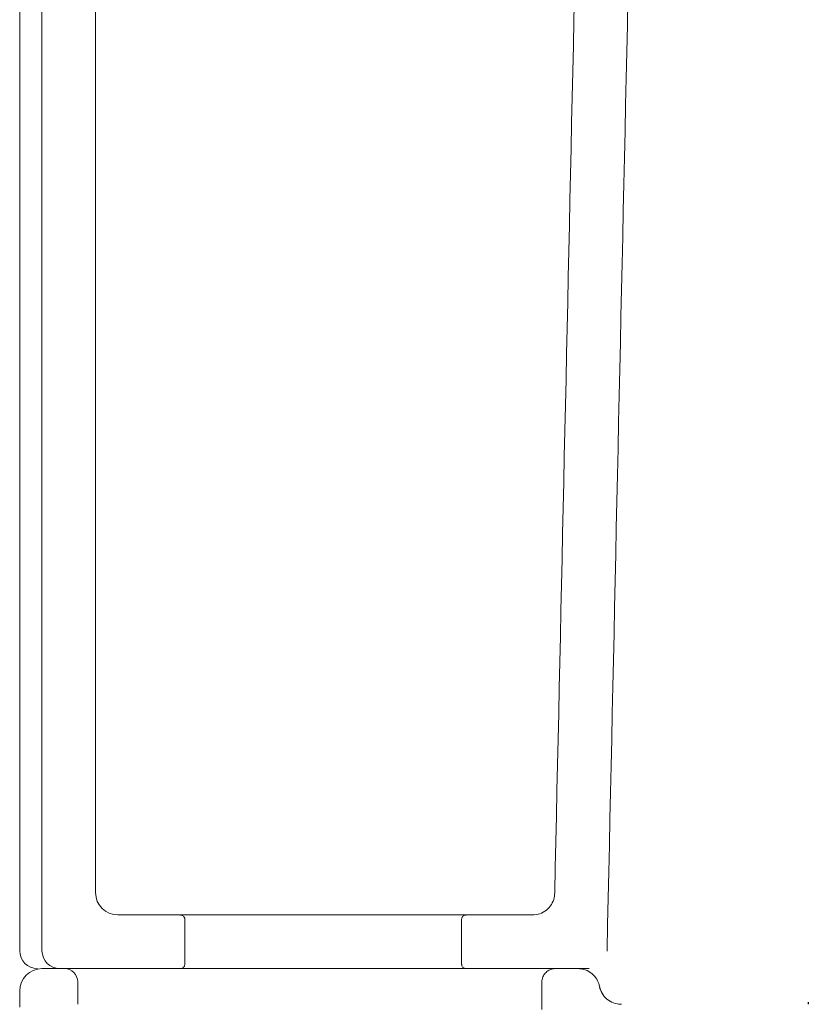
# Model space of a CAD drawing. Header units: millimetres. Extents: x 3780.828 to 3781.429, y 1874.41 to 1875.299.
# Tile 2 of 4: x 3780.828 to 3781.005, y 1874.858 to 1875.078. Entities that reach past the tile are written whole.
import ezdxf

# ---------------------------------------------------------------- set-up
doc = ezdxf.new("R2010")
doc.units = ezdxf.units.MM
doc.linetypes.add('SLD-Solid', pattern=[0])
doc.layers.add('SANINDUSA', color=3, linetype='Continuous')

msp = doc.modelspace()

# ---------------------------------------------------------------- linework, layer by layer
at = {"layer": 'SANINDUSA', "linetype": 'SLD-Solid', "lineweight": 15}
for p, q in [((3780.845250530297, 1875.252017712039), (3780.845250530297, 1874.883017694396)), ((3780.828250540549, 1874.870017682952), (3780.828250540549, 1875.249017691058)), ((3780.83325053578, 1875.249017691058), (3780.83325053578, 1874.870017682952)), ((3780.850250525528, 1874.878017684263), (3780.864250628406, 1874.878017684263)), ((3780.864250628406, 1874.878017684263), (3780.92825043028, 1874.878017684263)), ((3780.865250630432, 1874.877017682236), (3780.865250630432, 1874.867017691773)), ((3780.927250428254, 1874.867017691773), (3780.927250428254, 1874.877017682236)), ((3780.92825043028, 1874.878017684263), (3780.943119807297, 1874.878017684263)), ((3780.83325053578, 1874.866017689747), (3780.838250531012, 1874.866017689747)), ((3780.837250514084, 1874.866017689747), (3780.864250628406, 1874.866017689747)), ((3780.92825043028, 1874.866017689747), (3780.864250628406, 1874.866017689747)), ((3780.92825043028, 1874.866017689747), (3780.955837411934, 1874.866017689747)), ((3780.948250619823, 1874.866017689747), (3780.953250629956, 1874.866017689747)), ((3780.84125052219, 1874.858017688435), (3780.84125052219, 1874.863017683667)), ((3780.945250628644, 1874.863017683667), (3780.945250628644, 1874.856838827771)), ((3780.828250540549, 1874.857343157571), (3780.828250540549, 1874.861017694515))]:
    msp.add_line(p, q, dxfattribs=at)
at = {"layer": 'SANINDUSA'}
msp.add_line((3781.004928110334, 1874.858532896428), (3781.004928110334, 1874.858017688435), dxfattribs=at)
at = {"layer": 'SANINDUSA', "linetype": 'SLD-Solid', "lineweight": 15}
for centre, radius, start, end in [((3780.850250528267, 1874.883017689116), 0.005, 180, 270), ((3780.832250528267, 1874.870017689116), 0.004000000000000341, 180, 270), ((3780.837250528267, 1874.870017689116), 0.004000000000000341, 180, 270), ((3780.833250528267, 1874.861017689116), 0.005, 90, 180), ((3780.838250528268, 1874.863017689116), 0.003000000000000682, 0, 90)]:
    msp.add_arc(centre, radius, start, end, dxfattribs=at)
for points, knots in [([(3780.948118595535, 1874.88290790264), (3780.949465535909, 1874.944233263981), (3780.952168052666, 1875.067277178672), (3780.9548705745, 1875.190321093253), (3780.956226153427, 1875.252039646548)], [0, 0, 0, 0, 0.4984022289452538, 0.9999999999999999, 0.9999999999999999, 0.9999999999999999, 0.9999999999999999]), ([(3780.959836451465, 1874.869929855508), (3780.961223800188, 1874.933094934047), (3780.96399888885, 1875.059442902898), (3780.96677396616, 1875.185790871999), (3780.968161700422, 1875.248973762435)], [0, 0, 0, 0, 0.4999295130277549, 1, 1, 1, 1]), ([(3780.943119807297, 1874.878017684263), (3780.943681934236, 1874.878072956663), (3780.944806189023, 1874.878183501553), (3780.946304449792, 1874.879045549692), (3780.947435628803, 1874.880314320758), (3780.948018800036, 1874.881685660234), (3780.948091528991, 1874.882576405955), (3780.948118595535, 1874.88290790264)], [0, 0, 0, 0, 0.2177339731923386, 0.4354682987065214, 0.6532025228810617, 0.8709371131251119, 0.9999999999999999, 0.9999999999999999, 0.9999999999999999, 0.9999999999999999]), ([(3780.865250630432, 1874.877017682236), (3780.865244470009, 1874.877102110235), (3780.865233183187, 1874.877256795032), (3780.865136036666, 1874.877507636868), (3780.864960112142, 1874.877749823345), (3780.864677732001, 1874.87794243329), (3780.864425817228, 1874.878012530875), (3780.86428226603, 1874.878016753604), (3780.864250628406, 1874.878017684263)], [0, 0, 0, 0, 0.1613668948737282, 0.2956484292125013, 0.510219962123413, 0.7247776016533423, 0.9393430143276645, 1, 1, 1, 1]), ([(3780.92825043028, 1874.878017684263), (3780.928200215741, 1874.878015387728), (3780.928038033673, 1874.878007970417), (3780.927772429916, 1874.87791696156), (3780.927501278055, 1874.877709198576), (3780.927338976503, 1874.877457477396), (3780.92726205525, 1874.877219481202), (3780.927254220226, 1874.87708349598), (3780.927250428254, 1874.877017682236)], [0, 0, 0, 0, 0.09621155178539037, 0.3107424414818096, 0.5252723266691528, 0.7397992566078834, 0.8740687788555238, 1, 1, 1, 1]), ([(3780.864250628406, 1874.866017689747), (3780.864263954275, 1874.866017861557), (3780.864389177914, 1874.866019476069), (3780.864584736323, 1874.866061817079), (3780.864846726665, 1874.866198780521), (3780.865063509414, 1874.86640458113), (3780.865221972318, 1874.866699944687), (3780.865241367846, 1874.866914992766), (3780.865250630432, 1874.867017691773)], [0, 0, 0, 0, 0.02556118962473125, 0.2401993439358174, 0.3745301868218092, 0.5891657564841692, 0.803800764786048, 0.9999999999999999, 0.9999999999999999, 0.9999999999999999, 0.9999999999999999]), ([(3780.927250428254, 1874.867017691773), (3780.92725430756, 1874.866951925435), (3780.927264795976, 1874.866774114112), (3780.927374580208, 1874.866498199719), (3780.927594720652, 1874.866237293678), (3780.92789004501, 1874.866064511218), (3780.928122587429, 1874.866018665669), (3780.928242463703, 1874.866017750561), (3780.92825043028, 1874.866017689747)], [0, 0, 0, 0, 0.1260082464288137, 0.3406863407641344, 0.5553626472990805, 0.7700382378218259, 0.9847175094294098, 1, 1, 1, 1]), ([(3780.948250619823, 1874.866017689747), (3780.947990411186, 1874.865997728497), (3780.947393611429, 1874.86595194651), (3780.946530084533, 1874.865541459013), (3780.945790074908, 1874.864834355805), (3780.94538741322, 1874.864029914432), (3780.945261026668, 1874.8634035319), (3780.945252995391, 1874.863105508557), (3780.945250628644, 1874.863017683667)], [0, 0, 0, 0, 0.1658773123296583, 0.3804467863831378, 0.5950193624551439, 0.809588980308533, 0.9438875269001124, 1, 1, 1, 1]), ([(3780.958149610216, 1874.862017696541), (3780.958075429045, 1874.862302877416), (3780.957860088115, 1874.86313073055), (3780.957092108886, 1874.864361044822), (3780.95577567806, 1874.865440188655), (3780.954412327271, 1874.865954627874), (3780.953551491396, 1874.866001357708), (3780.953250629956, 1874.866017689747)], [0, 0, 0, 0, 0.1293474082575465, 0.375483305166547, 0.6216216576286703, 0.8677570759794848, 0.9999999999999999, 0.9999999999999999, 0.9999999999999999, 0.9999999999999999]), ([(3780.958149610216, 1874.862017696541), (3780.958162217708, 1874.861959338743), (3780.95824878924, 1874.861558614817), (3780.958579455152, 1874.860639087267), (3780.959444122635, 1874.859414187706), (3780.960839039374, 1874.858429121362), (3780.962119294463, 1874.858049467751), (3780.962863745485, 1874.858024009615), (3780.963048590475, 1874.858017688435)], [0, 0, 0, 0, 0.02625821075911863, 0.1803065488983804, 0.4264366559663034, 0.6725674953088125, 0.9186994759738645, 1, 1, 1, 1])]:
    msp.add_open_spline(points, degree=3, knots=knots, dxfattribs=at)

doc.saveas('drawing.dxf')
